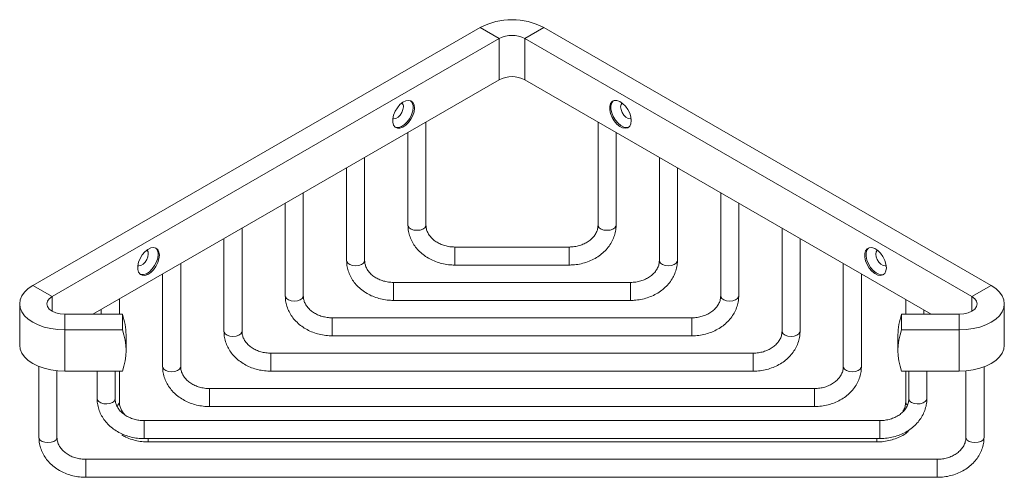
# Model space of a CAD drawing. Header units: millimetres. Extents: x -304 to 298, y 27 to 488.
# Tile 2 of 3: x 25 to 298, y 95 to 222. Entities that reach past the tile are written whole.
import ezdxf

# ---------------------------------------------------------------- set-up
doc = ezdxf.new("R2010")
doc.units = ezdxf.units.MM

msp = doc.modelspace()

# ---------------------------------------------------------------- linework, layer by layer
at = {"color": 7, "linetype": 'Continuous', "lineweight": 15}
for p, q in [((28.713, 147.986), (152.685, 219.553)), ((157.988, 216.492), (152.685, 219.553)), ((170.363, 219.553), (165.059, 216.492)), ((170.363, 219.553), (294.334, 147.986)), ((34.017, 144.924), (157.988, 216.492)), ((157.988, 216.492), (157.988, 205.06)), ((165.059, 216.492), (165.059, 205.06)), ((165.059, 216.492), (289.031, 144.924)), ((45.283, 139.997), (157.988, 205.06)), ((165.059, 205.06), (277.764, 139.997)), ((137.678, 164.741), (137.678, 193.335)), ((185.37, 193.335), (185.37, 164.741)), ((132.678, 190.449), (132.678, 164.741)), ((190.37, 164.741), (190.37, 190.449)), ((120.678, 154.928), (120.678, 183.521)), ((202.37, 183.521), (202.37, 154.928)), ((115.678, 180.635), (115.678, 154.928)), ((207.37, 154.928), (207.37, 180.635)), ((103.678, 145.114), (103.678, 173.707)), ((219.37, 173.707), (219.37, 145.114)), ((98.678, 170.821), (98.678, 145.114)), ((224.37, 145.114), (224.37, 170.821)), ((86.678, 135.3), (86.678, 163.893)), ((236.37, 163.893), (236.37, 135.3)), ((81.678, 161.007), (81.678, 135.3)), ((177.37, 158.668), (145.678, 158.668)), ((241.37, 135.3), (241.37, 161.007)), ((69.678, 125.486), (69.678, 154.08)), ((145.678, 153.668), (177.37, 153.668)), ((253.37, 154.08), (253.37, 125.486)), ((64.678, 151.193), (64.678, 125.486)), ((258.37, 125.486), (258.37, 151.193)), ((28.713, 147.986), (34.017, 144.924)), ((194.37, 148.854), (128.678, 148.854)), ((289.031, 144.924), (294.334, 147.986)), ((25.052, 142.883), (25.052, 131.452)), ((52.678, 139.997), (52.678, 144.266)), ((128.678, 143.854), (194.37, 143.854)), ((270.658, 144.099), (270.658, 139.997)), ((297.995, 131.452), (297.995, 142.883)), ((53.524, 139.997), (37.552, 139.997)), ((37.552, 139.997), (37.552, 135.667)), ((47.678, 141.379), (47.678, 139.997)), ((53.524, 139.997), (53.524, 135.667)), ((269.523, 135.667), (269.523, 139.997)), ((285.495, 139.997), (269.523, 139.997)), ((275.658, 139.997), (275.658, 141.213)), ((285.495, 135.667), (285.495, 139.997)), ((211.37, 139.04), (111.678, 139.04)), ((53.524, 135.667), (37.552, 135.667)), ((37.552, 135.667), (37.552, 124.236)), ((54.524, 129.951), (54.524, 134.281)), ((111.678, 134.04), (211.37, 134.04)), ((268.523, 134.281), (268.523, 129.951)), ((285.495, 135.667), (269.523, 135.667)), ((285.495, 135.667), (285.495, 124.236)), ((228.37, 129.226), (94.678, 129.226)), ((30.39, 125.538), (30.39, 105.858)), ((35.39, 105.858), (35.39, 124.344)), ((53.524, 124.236), (37.552, 124.236)), ((46.524, 124.236), (46.524, 116.602)), ((51.524, 116.602), (51.524, 124.236)), ((52.678, 115.672), (52.678, 124.236)), ((94.678, 124.226), (228.37, 124.226)), ((285.495, 124.236), (269.523, 124.236)), ((270.658, 124.236), (270.658, 115.672)), ((271.523, 124.236), (271.523, 116.602)), ((276.523, 116.602), (276.523, 124.236)), ((287.37, 124.317), (287.37, 105.858)), ((292.37, 105.858), (292.37, 125.425)), ((245.37, 119.412), (77.678, 119.412)), ((77.678, 114.412), (245.37, 114.412)), ((263.523, 110.528), (59.524, 110.528)), ((59.524, 105.528), (263.523, 105.528)), ((60.678, 104.598), (262.658, 104.598)), ((279.37, 99.784), (43.39, 99.784)), ((43.39, 94.784), (279.37, 94.784))]:
    msp.add_line(p, q, dxfattribs=at)
at = {"color": 8, "linetype": 'Continuous', "lineweight": 15}
for p, q in [((145.678, 158.668), (145.678, 154.725)), ((177.37, 158.668), (177.37, 154.725)), ((145.678, 154.725), (145.678, 153.668)), ((177.37, 154.725), (177.37, 153.668)), ((128.678, 148.854), (128.678, 144.911)), ((194.37, 148.854), (194.37, 144.911)), ((34.017, 144.924), (34.017, 140.842)), ((128.678, 144.911), (128.678, 143.854)), ((194.37, 144.911), (194.37, 143.854)), ((289.031, 144.924), (289.031, 140.842)), ((111.678, 135.097), (111.678, 139.04)), ((211.37, 135.097), (211.37, 139.04)), ((111.678, 134.04), (111.678, 135.097)), ((211.37, 134.04), (211.37, 135.097)), ((94.678, 125.283), (94.678, 129.226)), ((228.37, 125.283), (228.37, 129.226)), ((94.678, 124.226), (94.678, 125.283)), ((228.37, 124.226), (228.37, 125.283)), ((77.678, 119.412), (77.678, 115.469)), ((245.37, 119.412), (245.37, 115.469)), ((77.678, 115.469), (77.678, 114.412)), ((245.37, 115.469), (245.37, 114.412)), ((59.524, 110.528), (59.524, 108.451)), ((263.523, 110.528), (263.523, 108.451)), ((59.524, 108.451), (59.524, 105.528)), ((263.523, 108.451), (263.523, 105.528)), ((60.678, 104.598), (60.678, 105.528)), ((262.658, 104.598), (262.658, 105.528)), ((43.39, 99.784), (43.39, 95.841)), ((279.37, 99.784), (279.37, 95.841)), ((43.39, 95.841), (43.39, 94.784)), ((279.37, 95.841), (279.37, 94.784))]:
    msp.add_line(p, q, dxfattribs=at)
at = {"color": 7, "linetype": 'Continuous', "lineweight": 15, "flags": 128}
for points in [[(134.477, 197.203), (134.365, 198.075), (134.039, 198.754), (133.523, 199.189), (132.854, 199.348), (132.083, 199.219), (131.267, 198.812), (130.465, 198.157), (129.739, 197.303), (129.14, 196.313), (128.715, 195.26), (128.494, 194.222), (128.494, 193.277), (128.715, 192.494), (129.14, 191.932), (129.739, 191.633), (130.465, 191.617), (131.267, 191.888), (132.083, 192.423), (132.854, 193.185), (133.523, 194.116), (134.039, 195.147), (134.365, 196.202), (134.477, 197.203)], [(194.581, 193.733), (194.469, 194.734), (194.143, 195.789), (193.627, 196.82), (192.958, 197.751), (192.187, 198.513), (191.371, 199.049), (190.569, 199.319), (189.843, 199.304), (189.245, 199.004), (188.819, 198.442), (188.599, 197.659), (188.599, 196.714), (188.819, 195.677), (189.245, 194.624), (189.843, 193.634), (190.569, 192.779), (191.371, 192.124), (192.187, 191.718), (192.958, 191.589), (193.627, 191.748), (194.143, 192.183), (194.469, 192.861), (194.581, 193.733)], [(128.504, 194.305), (128.759, 194.246), (129.336, 194.336), (129.95, 194.691), (130.527, 195.266), (130.998, 195.993), (131.305, 196.784), (131.411, 197.544)], [(129.177, 191.902), (129.385, 191.837), (130.112, 191.821), (130.913, 192.092), (131.73, 192.628), (132.501, 193.389), (133.169, 194.32), (133.686, 195.352), (134.012, 196.407), (134.123, 197.407)], [(189.635, 199.238), (189.598, 199.208), (189.173, 198.646), (188.952, 197.864), (188.952, 196.919), (189.173, 195.881), (189.598, 194.828), (190.196, 193.838), (190.923, 192.983), (191.724, 192.329), (192.541, 191.922), (193.312, 191.793), (193.87, 191.902)], [(192.052, 198.62), (192.05, 198.618), (191.743, 198.181), (191.636, 197.544), (191.743, 196.784), (192.05, 195.993), (192.52, 195.266), (193.097, 194.691), (193.711, 194.336), (194.288, 194.246), (194.543, 194.305)], [(63.766, 156.383), (63.655, 157.255), (63.329, 157.933), (62.812, 158.368), (62.144, 158.527), (61.372, 158.399), (60.556, 157.992), (59.755, 157.337), (59.028, 156.482), (58.43, 155.492), (58.005, 154.439), (57.784, 153.402), (57.784, 152.457), (58.005, 151.674), (58.43, 151.112), (59.028, 150.812), (59.755, 150.797), (60.556, 151.067), (61.372, 151.603), (62.144, 152.365), (62.812, 153.296), (63.329, 154.327), (63.655, 155.382), (63.766, 156.383)], [(265.292, 152.913), (265.18, 153.914), (264.854, 154.969), (264.338, 156), (263.669, 156.931), (262.898, 157.693), (262.081, 158.228), (261.28, 158.499), (260.553, 158.483), (259.955, 158.184), (259.53, 157.622), (259.309, 156.839), (259.309, 155.894), (259.53, 154.856), (259.955, 153.804), (260.553, 152.813), (261.28, 151.959), (262.081, 151.304), (262.898, 150.897), (263.669, 150.768), (264.338, 150.927), (264.854, 151.362), (265.18, 152.041), (265.292, 152.913)], [(260.346, 158.418), (260.309, 158.388), (259.884, 157.826), (259.663, 157.043), (259.663, 156.098), (259.884, 155.061), (260.309, 154.008), (260.907, 153.017), (261.634, 152.163), (262.435, 151.508), (263.251, 151.101), (264.023, 150.973), (264.581, 151.082)], [(57.794, 153.485), (58.049, 153.425), (58.626, 153.516), (59.24, 153.87), (59.817, 154.446), (60.287, 155.173), (60.594, 155.964), (60.7, 156.724)], [(58.467, 151.082), (58.674, 151.016), (59.401, 151.001), (60.202, 151.271), (61.019, 151.807), (61.79, 152.569), (62.459, 153.5), (62.975, 154.531), (63.301, 155.586), (63.413, 156.587)], [(262.763, 157.799), (262.76, 157.797), (262.454, 157.36), (262.347, 156.724), (262.454, 155.964), (262.76, 155.173), (263.231, 154.446), (263.808, 153.87), (264.422, 153.516), (264.999, 153.425), (265.254, 153.485)], [(37.552, 135.667), (35.597, 135.756), (33.689, 136.02), (31.877, 136.454), (30.205, 137.045), (28.713, 137.781), (27.439, 138.642), (26.414, 139.607), (25.664, 140.653), (25.206, 141.755), (25.052, 142.883), (25.206, 144.012), (25.664, 145.113), (26.414, 146.159), (27.439, 147.125), (28.713, 147.986)], [(294.334, 147.986), (295.608, 147.125), (296.633, 146.159), (297.384, 145.113), (297.841, 144.012), (297.995, 142.883), (297.841, 141.755), (297.384, 140.653), (296.633, 139.607), (295.608, 138.642), (294.334, 137.781), (292.843, 137.045), (291.17, 136.454), (289.358, 136.02), (287.451, 135.756), (285.495, 135.667)], [(37.552, 139.997), (36.258, 140.095), (35.052, 140.384), (34.017, 140.842), (33.222, 141.44), (32.722, 142.136), (32.552, 142.883), (32.722, 143.63), (33.222, 144.327), (34.017, 144.924)], [(289.031, 144.924), (289.825, 144.327), (290.325, 143.63), (290.495, 142.883), (290.325, 142.136), (289.825, 141.44), (289.031, 140.842), (287.995, 140.384), (286.789, 140.095), (285.495, 139.997)], [(37.552, 124.236), (35.597, 124.325), (33.689, 124.589), (31.877, 125.022), (30.205, 125.614), (28.713, 126.349), (27.439, 127.21), (26.414, 128.176), (25.664, 129.222), (25.206, 130.323), (25.052, 131.452)], [(297.995, 131.452), (297.841, 130.323), (297.384, 129.222), (296.633, 128.176), (295.608, 127.21), (294.334, 126.349), (292.843, 125.614), (291.17, 125.022), (289.358, 124.589), (287.451, 124.325), (285.495, 124.236)]]:
    msp.add_lwpolyline(points, dxfattribs=at)
at = {"color": 8, "linetype": 'Continuous', "lineweight": 15, "flags": 128}
for points in [[(135.178, 163.298), (134.323, 163.385), (133.571, 163.636), (133.013, 164.02), (132.716, 164.491), (132.678, 164.741)], [(137.678, 164.741), (137.64, 164.491), (137.343, 164.02), (136.785, 163.636), (136.033, 163.385), (135.178, 163.298)], [(185.37, 164.741), (185.408, 164.491), (185.705, 164.02), (186.263, 163.636), (187.015, 163.385), (187.87, 163.298)], [(187.87, 163.298), (188.725, 163.385), (189.477, 163.636), (190.035, 164.02), (190.332, 164.491), (190.37, 164.741)], [(118.178, 153.484), (117.323, 153.571), (116.571, 153.822), (116.013, 154.206), (115.716, 154.677), (115.678, 154.928)], [(120.678, 154.928), (120.64, 154.677), (120.343, 154.206), (119.785, 153.822), (119.033, 153.571), (118.178, 153.484)], [(202.37, 154.928), (202.408, 154.677), (202.705, 154.206), (203.263, 153.822), (204.015, 153.571), (204.87, 153.484)], [(204.87, 153.484), (205.725, 153.571), (206.477, 153.822), (207.035, 154.206), (207.332, 154.677), (207.37, 154.928)], [(98.678, 145.114), (98.716, 144.863), (99.013, 144.392), (99.571, 144.008), (100.323, 143.757), (101.178, 143.67)], [(101.178, 143.67), (102.033, 143.757), (102.785, 144.008), (103.343, 144.392), (103.64, 144.863), (103.678, 145.114)], [(221.87, 143.67), (221.015, 143.757), (220.263, 144.008), (219.705, 144.392), (219.408, 144.863), (219.37, 145.114)], [(224.37, 145.114), (224.332, 144.863), (224.035, 144.392), (223.477, 144.008), (222.725, 143.757), (221.87, 143.67)], [(81.678, 135.3), (81.716, 135.049), (82.013, 134.578), (82.571, 134.194), (83.323, 133.944), (84.178, 133.857)], [(84.178, 133.857), (85.033, 133.944), (85.785, 134.194), (86.343, 134.578), (86.64, 135.049), (86.678, 135.3)], [(238.87, 133.857), (238.015, 133.944), (237.263, 134.194), (236.705, 134.578), (236.408, 135.049), (236.37, 135.3)], [(241.37, 135.3), (241.332, 135.049), (241.035, 134.578), (240.477, 134.194), (239.725, 133.944), (238.87, 133.857)], [(67.178, 124.043), (66.323, 124.13), (65.571, 124.38), (65.013, 124.764), (64.716, 125.235), (64.678, 125.486)], [(69.678, 125.486), (69.64, 125.235), (69.343, 124.764), (68.785, 124.38), (68.033, 124.13), (67.178, 124.043)], [(253.37, 125.486), (253.408, 125.235), (253.705, 124.764), (254.263, 124.38), (255.015, 124.13), (255.87, 124.043)], [(255.87, 124.043), (256.725, 124.13), (257.477, 124.38), (258.035, 124.764), (258.332, 125.235), (258.37, 125.486)], [(50.792, 115.582), (50.081, 115.294), (49.242, 115.164), (48.377, 115.208), (47.59, 115.42), (46.977, 115.774), (46.61, 116.229), (46.524, 116.602)], [(272.255, 115.582), (272.966, 115.294), (273.805, 115.164), (274.67, 115.208), (275.457, 115.42), (276.071, 115.774), (276.438, 116.229), (276.523, 116.602)], [(32.89, 104.415), (32.035, 104.502), (31.283, 104.753), (30.725, 105.136), (30.428, 105.607), (30.39, 105.858)], [(35.39, 105.858), (35.352, 105.607), (35.055, 105.136), (34.497, 104.753), (33.745, 104.502), (32.89, 104.415)], [(287.37, 105.858), (287.408, 105.607), (287.705, 105.136), (288.263, 104.753), (289.015, 104.502), (289.87, 104.415)], [(289.87, 104.415), (290.725, 104.502), (291.477, 104.753), (292.035, 105.136), (292.332, 105.607), (292.37, 105.858)]]:
    msp.add_lwpolyline(points, dxfattribs=at)
at = {"color": 7, "linetype": 'Continuous', "lineweight": 15}
for centre, radius, start, end in [((161.524, 202.653), 19.072, 62.39104, 117.60896), ((161.524, 209.668), 7.685, 62.60967, 117.39033), ((161.524, 198.237), 7.685, 62.60967, 117.39033), ((130.186, 197.688), 1.233, 353.2829, 49.01739), ((131.931, 197.61), 2.201, 354.72421, 47.71673), ((61.221, 156.789), 2.201, 354.72421, 47.71673), ((59.476, 156.868), 1.233, 353.2829, 49.01739), ((37.559, 134.258), 16.965, 0.0769, 19.77048), ((285.488, 134.258), 16.965, 160.22952, 179.9231), ((37.661, 129.951), 16.861, 340.18482, 19.81518), ((285.386, 129.951), 16.861, 160.18482, 199.81518)]:
    msp.add_arc(centre, radius, start, end, dxfattribs=at)
at = {"color": 8, "linetype": 'Continuous', "lineweight": 15}
for centre, radius, start, end in [((50.337, 116.681), 1.19, 292.47641, 356.20345), ((51.461, 115.777), 1.222, 295.06832, 355.05168), ((271.781, 115.748), 1.126, 183.84827, 233.75413), ((272.71, 116.681), 1.19, 183.79655, 247.52359)]:
    msp.add_arc(centre, radius, start, end, dxfattribs=at)
at = {"color": 7, "linetype": 'Continuous', "lineweight": 15}
for points, knots in [([(132.678, 164.741), (132.687, 164.42), (132.713, 163.574), (132.976, 162.216), (133.516, 160.713), (134.3, 159.294), (135.31, 157.985), (136.529, 156.809), (137.935, 155.789), (139.5, 154.948), (141.194, 154.303), (142.982, 153.87), (144.493, 153.688), (145.395, 153.673), (145.678, 153.668)], [0, 0, 0, 0, 0.0540787, 0.1424682, 0.2308786, 0.31963, 0.40899, 0.4990835, 0.5898953, 0.681312, 0.7731819, 0.8653664, 0.9577669, 1, 1, 1, 1]), ([(145.678, 158.668), (145.444, 158.673), (144.735, 158.687), (143.564, 158.855), (142.226, 159.235), (141.004, 159.789), (139.937, 160.49), (139.053, 161.308), (138.373, 162.216), (137.911, 163.189), (137.703, 164.039), (137.684, 164.56), (137.678, 164.741)], [0, 0, 0, 0, 0.05364603, 0.16281214, 0.27190487, 0.38084615, 0.48978551, 0.59909447, 0.70947227, 0.82202196, 0.93812485, 1, 1, 1, 1]), ([(185.37, 164.741), (185.365, 164.589), (185.349, 164.076), (185.148, 163.208), (184.652, 162.17), (183.912, 161.215), (182.966, 160.377), (181.843, 159.682), (180.579, 159.15), (179.213, 158.801), (178.124, 158.677), (177.508, 158.669), (177.37, 158.668)], [0, 0, 0, 0, 0.0519804, 0.1753681, 0.296558, 0.4134405, 0.5268904, 0.6383075, 0.7486821, 0.858559, 0.9681816, 1, 1, 1, 1]), ([(177.37, 153.668), (177.716, 153.675), (178.683, 153.694), (180.26, 153.906), (182.052, 154.365), (183.753, 155.043), (185.325, 155.924), (186.735, 156.992), (187.95, 158.226), (188.942, 159.598), (189.69, 161.076), (190.176, 162.627), (190.355, 163.862), (190.367, 164.567), (190.37, 164.741)], [0, 0, 0, 0, 0.0517124, 0.1443605, 0.2371805, 0.3300849, 0.4229963, 0.5157752, 0.6082178, 0.7000836, 0.7911583, 0.8813339, 0.9706672, 1, 1, 1, 1]), ([(115.678, 154.928), (115.687, 154.606), (115.713, 153.76), (115.976, 152.402), (116.516, 150.899), (117.3, 149.48), (118.31, 148.171), (119.529, 146.995), (120.935, 145.975), (122.5, 145.134), (124.194, 144.489), (125.982, 144.056), (127.493, 143.874), (128.395, 143.859), (128.678, 143.854)], [0, 0, 0, 0, 0.0540787, 0.1424682, 0.2308786, 0.31963, 0.40899, 0.4990835, 0.5898953, 0.681312, 0.7731819, 0.8653664, 0.9577669, 1, 1, 1, 1]), ([(128.678, 148.854), (128.444, 148.859), (127.735, 148.873), (126.564, 149.041), (125.226, 149.422), (124.004, 149.976), (122.937, 150.676), (122.053, 151.494), (121.373, 152.403), (120.911, 153.375), (120.703, 154.225), (120.684, 154.746), (120.678, 154.928)], [0, 0, 0, 0, 0.053646, 0.1628121, 0.2719049, 0.3808462, 0.4897855, 0.5990945, 0.7094723, 0.822022, 0.9381248, 1, 1, 1, 1]), ([(202.37, 154.928), (202.365, 154.775), (202.349, 154.262), (202.148, 153.394), (201.652, 152.356), (200.912, 151.401), (199.966, 150.563), (198.843, 149.868), (197.579, 149.336), (196.213, 148.987), (195.124, 148.863), (194.508, 148.856), (194.37, 148.854)], [0, 0, 0, 0, 0.0519804, 0.1753681, 0.296558, 0.4134405, 0.5268904, 0.6383075, 0.7486821, 0.858559, 0.9681816, 1, 1, 1, 1]), ([(194.37, 143.854), (194.716, 143.861), (195.683, 143.881), (197.26, 144.092), (199.052, 144.551), (200.753, 145.229), (202.325, 146.11), (203.735, 147.178), (204.95, 148.412), (205.942, 149.784), (206.69, 151.262), (207.176, 152.813), (207.355, 154.048), (207.367, 154.753), (207.37, 154.928)], [0, 0, 0, 0, 0.0517124, 0.1443605, 0.2371805, 0.3300849, 0.4229963, 0.5157752, 0.6082178, 0.7000836, 0.7911583, 0.8813339, 0.9706672, 1, 1, 1, 1]), ([(98.678, 145.114), (98.687, 144.792), (98.713, 143.946), (98.976, 142.588), (99.516, 141.085), (100.3, 139.666), (101.31, 138.357), (102.529, 137.181), (103.935, 136.162), (105.5, 135.321), (107.194, 134.675), (108.982, 134.243), (110.493, 134.06), (111.395, 134.045), (111.678, 134.04)], [0, 0, 0, 0, 0.0540787, 0.1424682, 0.2308786, 0.31963, 0.40899, 0.4990835, 0.5898953, 0.681312, 0.7731819, 0.8653664, 0.9577669, 1, 1, 1, 1]), ([(111.678, 139.04), (111.444, 139.045), (110.735, 139.059), (109.564, 139.227), (108.226, 139.608), (107.004, 140.162), (105.937, 140.862), (105.053, 141.681), (104.373, 142.589), (103.911, 143.561), (103.703, 144.411), (103.684, 144.932), (103.678, 145.114)], [0, 0, 0, 0, 0.05364603, 0.16281214, 0.27190487, 0.38084615, 0.48978551, 0.59909447, 0.70947227, 0.82202196, 0.93812485, 1, 1, 1, 1]), ([(211.37, 134.04), (211.716, 134.047), (212.683, 134.067), (214.26, 134.278), (216.052, 134.737), (217.753, 135.415), (219.325, 136.296), (220.735, 137.364), (221.95, 138.598), (222.942, 139.97), (223.69, 141.449), (224.176, 142.999), (224.355, 144.235), (224.367, 144.939), (224.37, 145.114)], [0, 0, 0, 0, 0.0517124, 0.1443605, 0.2371805, 0.3300849, 0.4229963, 0.5157752, 0.6082178, 0.7000836, 0.7911583, 0.8813339, 0.9706672, 1, 1, 1, 1]), ([(219.37, 145.114), (219.365, 144.961), (219.349, 144.448), (219.148, 143.58), (218.652, 142.543), (217.912, 141.587), (216.966, 140.749), (215.843, 140.054), (214.579, 139.522), (213.213, 139.173), (212.124, 139.049), (211.508, 139.042), (211.37, 139.04)], [0, 0, 0, 0, 0.05198042, 0.17536808, 0.29655802, 0.41344053, 0.52689037, 0.63830753, 0.7486821, 0.85855905, 0.96818157, 1, 1, 1, 1]), ([(81.678, 135.3), (81.687, 134.978), (81.713, 134.132), (81.976, 132.775), (82.516, 131.271), (83.3, 129.852), (84.31, 128.543), (85.529, 127.367), (86.935, 126.348), (88.5, 125.507), (90.194, 124.861), (91.982, 124.429), (93.493, 124.246), (94.395, 124.231), (94.678, 124.226)], [0, 0, 0, 0, 0.0540787, 0.1424682, 0.2308786, 0.31963, 0.40899, 0.4990835, 0.5898953, 0.681312, 0.7731819, 0.8653664, 0.9577669, 1, 1, 1, 1]), ([(94.678, 129.226), (94.444, 129.231), (93.735, 129.245), (92.564, 129.413), (91.226, 129.794), (90.004, 130.348), (88.937, 131.048), (88.053, 131.867), (87.373, 132.775), (86.911, 133.748), (86.703, 134.597), (86.684, 135.119), (86.678, 135.3)], [0, 0, 0, 0, 0.05364603, 0.16281214, 0.27190487, 0.38084615, 0.48978551, 0.59909447, 0.70947227, 0.82202196, 0.93812485, 1, 1, 1, 1]), ([(228.37, 124.226), (228.716, 124.233), (229.683, 124.253), (231.26, 124.465), (233.052, 124.924), (234.753, 125.601), (236.325, 126.482), (237.735, 127.55), (238.95, 128.784), (239.942, 130.156), (240.69, 131.635), (241.176, 133.185), (241.355, 134.421), (241.367, 135.126), (241.37, 135.3)], [0, 0, 0, 0, 0.0517124, 0.1443605, 0.2371805, 0.3300849, 0.4229963, 0.5157752, 0.6082178, 0.7000836, 0.7911583, 0.8813339, 0.9706672, 1, 1, 1, 1]), ([(236.37, 135.3), (236.365, 135.148), (236.349, 134.634), (236.148, 133.766), (235.652, 132.729), (234.912, 131.773), (233.966, 130.935), (232.843, 130.24), (231.579, 129.708), (230.213, 129.359), (229.124, 129.236), (228.508, 129.228), (228.37, 129.226)], [0, 0, 0, 0, 0.05198042, 0.17536808, 0.29655802, 0.41344053, 0.52689037, 0.63830753, 0.7486821, 0.85855905, 0.96818157, 1, 1, 1, 1]), ([(64.678, 125.486), (64.687, 125.165), (64.713, 124.318), (64.976, 122.961), (65.516, 121.458), (66.3, 120.039), (67.31, 118.729), (68.529, 117.553), (69.935, 116.534), (71.5, 115.693), (73.194, 115.047), (74.982, 114.615), (76.493, 114.432), (77.395, 114.417), (77.678, 114.412)], [0, 0, 0, 0, 0.0540787, 0.1424682, 0.2308786, 0.31963, 0.40899, 0.4990835, 0.5898953, 0.681312, 0.7731819, 0.8653664, 0.9577669, 1, 1, 1, 1]), ([(77.678, 119.412), (77.444, 119.417), (76.735, 119.432), (75.564, 119.599), (74.226, 119.98), (73.004, 120.534), (71.937, 121.234), (71.053, 122.053), (70.373, 122.961), (69.911, 123.934), (69.703, 124.783), (69.684, 125.305), (69.678, 125.486)], [0, 0, 0, 0, 0.053646, 0.1628121, 0.2719049, 0.3808462, 0.4897855, 0.5990945, 0.7094723, 0.822022, 0.9381248, 1, 1, 1, 1]), ([(253.37, 125.486), (253.365, 125.334), (253.349, 124.82), (253.148, 123.952), (252.652, 122.915), (251.912, 121.959), (250.966, 121.121), (249.843, 120.426), (248.579, 119.894), (247.213, 119.545), (246.124, 119.422), (245.508, 119.414), (245.37, 119.412)], [0, 0, 0, 0, 0.0519804, 0.1753681, 0.296558, 0.4134405, 0.5268904, 0.6383075, 0.7486821, 0.858559, 0.9681816, 1, 1, 1, 1]), ([(245.37, 114.412), (245.716, 114.419), (246.683, 114.439), (248.26, 114.651), (250.052, 115.11), (251.753, 115.787), (253.325, 116.668), (254.735, 117.736), (255.95, 118.97), (256.942, 120.342), (257.69, 121.821), (258.176, 123.371), (258.355, 124.607), (258.367, 125.312), (258.37, 125.486)], [0, 0, 0, 0, 0.0517124, 0.1443605, 0.2371805, 0.3300849, 0.4229963, 0.5157752, 0.6082178, 0.7000836, 0.7911583, 0.8813339, 0.9706672, 1, 1, 1, 1]), ([(46.524, 116.602), (46.534, 116.281), (46.56, 115.434), (46.822, 114.077), (47.362, 112.574), (48.147, 111.155), (49.157, 109.845), (50.376, 108.669), (51.781, 107.65), (53.347, 106.809), (55.041, 106.163), (56.829, 105.731), (58.34, 105.548), (59.242, 105.533), (59.524, 105.528)], [0, 0, 0, 0, 0.0540787, 0.1424682, 0.2308786, 0.31963, 0.40899, 0.4990835, 0.5898953, 0.681312, 0.7731819, 0.8653664, 0.9577669, 1, 1, 1, 1]), ([(59.524, 110.528), (59.291, 110.533), (58.582, 110.548), (57.41, 110.716), (56.072, 111.096), (54.851, 111.65), (53.783, 112.35), (52.9, 113.169), (52.22, 114.077), (51.758, 115.05), (51.55, 115.899), (51.531, 116.421), (51.524, 116.602)], [0, 0, 0, 0, 0.05364603, 0.16281214, 0.27190487, 0.38084615, 0.48978551, 0.59909447, 0.70947227, 0.82202196, 0.93812485, 1, 1, 1, 1]), ([(54.318, 112.04), (54.241, 112.109), (53.862, 112.449), (53.383, 113.152), (52.908, 114.118), (52.704, 114.97), (52.684, 115.491), (52.678, 115.672)], [0, 0, 0, 0, 0.0657992, 0.3230045, 0.5852708, 0.8558169, 1, 1, 1, 1]), ([(263.523, 105.528), (263.869, 105.535), (264.836, 105.555), (266.413, 105.767), (268.205, 106.226), (269.906, 106.904), (271.479, 107.784), (272.889, 108.852), (274.104, 110.086), (275.096, 111.458), (275.844, 112.937), (276.329, 114.487), (276.508, 115.723), (276.52, 116.428), (276.523, 116.602)], [0, 0, 0, 0, 0.0517124, 0.1443605, 0.2371805, 0.3300849, 0.4229963, 0.5157752, 0.6082178, 0.7000836, 0.7911583, 0.8813339, 0.9706672, 1, 1, 1, 1]), ([(271.523, 116.602), (271.518, 116.45), (271.502, 115.936), (271.302, 115.068), (270.805, 114.031), (270.066, 113.075), (269.119, 112.237), (267.997, 111.542), (266.733, 111.011), (265.367, 110.662), (264.277, 110.538), (263.661, 110.53), (263.523, 110.528)], [0, 0, 0, 0, 0.0519804, 0.1753681, 0.296558, 0.4134405, 0.5268904, 0.6383075, 0.7486821, 0.858559, 0.9681816, 1, 1, 1, 1]), ([(270.658, 115.672), (270.653, 115.52), (270.636, 115.006), (270.449, 114.136), (270.075, 113.442), (269.889, 113.098)], [0, 0, 0, 0, 0.1752791, 0.5913449, 1, 1, 1, 1]), ([(53.322, 106.556), (53.715, 106.333), (54.622, 105.816), (56.197, 105.237), (57.981, 104.8), (59.493, 104.618), (60.395, 104.603), (60.678, 104.598)], [0, 0, 0, 0, 0.180088, 0.4164484, 0.6536182, 0.8913437, 1, 1, 1, 1]), ([(262.658, 104.598), (263.004, 104.605), (263.971, 104.625), (265.547, 104.837), (267.341, 105.294), (269.036, 105.978), (270.419, 106.722), (271.156, 107.307), (271.432, 107.527)], [0, 0, 0, 0, 0.1080193, 0.3015469, 0.4954335, 0.6894966, 0.8835742, 1, 1, 1, 1]), ([(30.39, 105.858), (30.399, 105.537), (30.425, 104.69), (30.688, 103.333), (31.228, 101.83), (32.012, 100.411), (33.022, 99.101), (34.241, 97.925), (35.647, 96.906), (37.212, 96.065), (38.906, 95.42), (40.694, 94.987), (42.205, 94.804), (43.107, 94.789), (43.39, 94.784)], [0, 0, 0, 0, 0.0540787, 0.1424682, 0.2308786, 0.31963, 0.40899, 0.4990835, 0.5898953, 0.681312, 0.7731819, 0.8653664, 0.9577669, 1, 1, 1, 1]), ([(43.39, 99.784), (43.156, 99.789), (42.447, 99.804), (41.276, 99.972), (39.938, 100.352), (38.716, 100.906), (37.649, 101.606), (36.765, 102.425), (36.085, 103.333), (35.623, 104.306), (35.415, 105.155), (35.396, 105.677), (35.39, 105.858)], [0, 0, 0, 0, 0.053646, 0.1628121, 0.2719049, 0.3808462, 0.4897855, 0.5990945, 0.7094723, 0.822022, 0.9381248, 1, 1, 1, 1]), ([(287.37, 105.858), (287.365, 105.706), (287.349, 105.192), (287.148, 104.324), (286.652, 103.287), (285.912, 102.331), (284.966, 101.493), (283.843, 100.798), (282.579, 100.267), (281.213, 99.918), (280.124, 99.794), (279.508, 99.786), (279.37, 99.784)], [0, 0, 0, 0, 0.0519804, 0.1753681, 0.296558, 0.4134405, 0.5268904, 0.6383075, 0.7486821, 0.858559, 0.9681816, 1, 1, 1, 1]), ([(279.37, 94.784), (279.716, 94.791), (280.683, 94.811), (282.26, 95.023), (284.052, 95.482), (285.753, 96.16), (287.325, 97.04), (288.735, 98.108), (289.95, 99.342), (290.942, 100.714), (291.69, 102.193), (292.176, 103.743), (292.355, 104.979), (292.367, 105.684), (292.37, 105.858)], [0, 0, 0, 0, 0.0517124, 0.1443605, 0.2371805, 0.3300849, 0.4229963, 0.5157752, 0.6082178, 0.7000836, 0.7911583, 0.8813339, 0.9706672, 1, 1, 1, 1])]:
    msp.add_open_spline(points, degree=3, knots=knots, dxfattribs=at)

doc.saveas('drawing.dxf')
